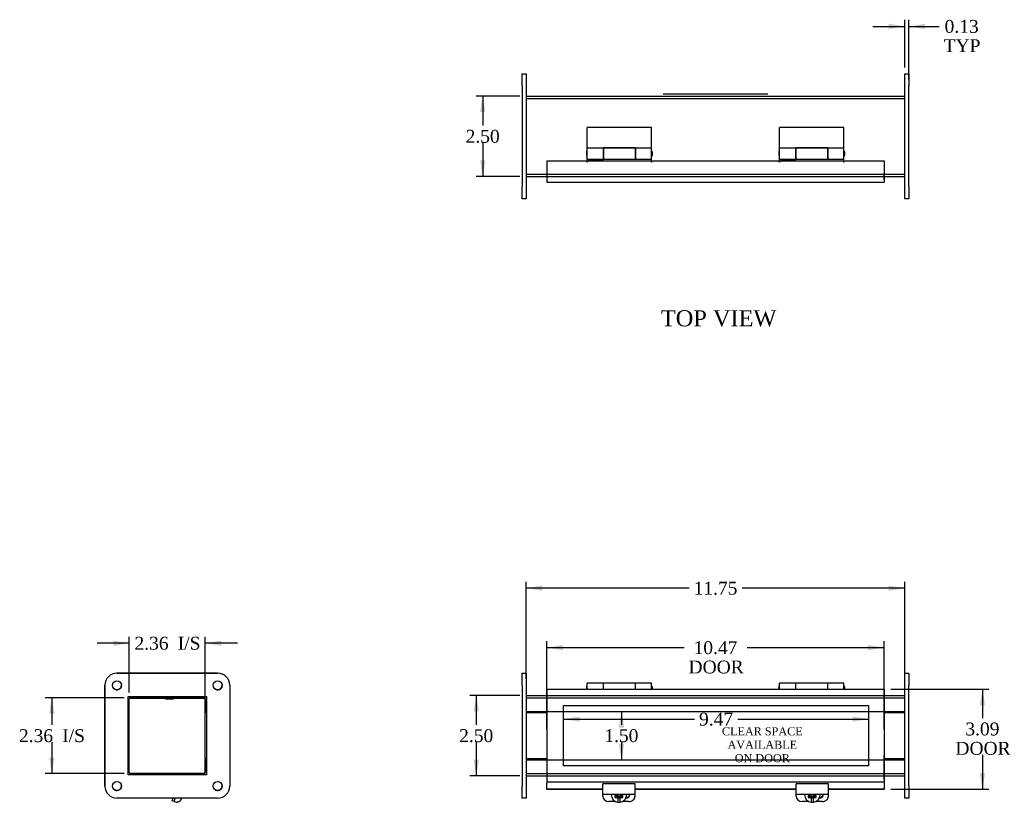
# Model space of a CAD drawing. Header units: inches. Extents: x 2.4 to 76.8, y 4.3 to 51.3.
# Tile 2 of 4: x 2.4 to 33, y 24.1 to 48.4. Entities that reach past the tile are written whole.
import ezdxf
from ezdxf.enums import TextEntityAlignment as Align
from ezdxf.lldxf.tags import DXFTag

# ---------------------------------------------------------------- set-up
doc = ezdxf.new("R2010")
doc.units = ezdxf.units.IN
doc.header["$MEASUREMENT"] = 0
for name, color, linetype in [('COM40176', 7, 'CONTINUOUS'), ('COM49072', 7, 'CONTINUOUS'), ('COM49079', 7, 'CONTINUOUS'), ('COM50001', 7, 'CONTINUOUS'), ('COM52631', 7, 'CONTINUOUS'), ('COM71024', 7, 'CONTINUOUS'), ('DEFAULT', 7, 'CONTINUOUS'), ('DV1_DEFAULT', 7, 'CONTINUOUS'), ('GSK11095', 7, 'CONTINUOUS'), ('HNG11000', 7, 'CONTINUOUS'), ('QLB30098', 7, 'CONTINUOUS'), ('SCS19419', 7, 'CONTINUOUS')]:
    doc.layers.add(name, color=color, linetype=linetype)
doc.styles.add('SEACAD_TIMES_NEW_ROMAN', font='times.ttf')
tags = doc.linetypes.add('HIDDEN2', pattern=[0.1875, 0.125, -0.0625]).pattern_tags.tags
tags[6:7] = [DXFTag(74, 4), DXFTag(75, 0), DXFTag(340, '0'), DXFTag(46, 0.0), DXFTag(50, 0.0), DXFTag(44, 0.0), DXFTag(45, 0.0)]
tags[4:5] = [DXFTag(74, 4), DXFTag(75, 0), DXFTag(340, '0'), DXFTag(46, 0.0), DXFTag(50, 0.0), DXFTag(44, 0.0), DXFTag(45, 0.0)]

# ---------------------------------------------------------------- blocks, each defined once
blk = doc.blocks.new('GDIMGGROUP')
at = {"layer": 'DEFAULT', "linetype": 'Continuous'}
for points in [[(16.731, 45.557), (16.897, 45.557), (16.814, 46.057)], [(16.731, 44.057), (16.814, 43.557), (16.897, 44.057)]]:
    blk.add_hatch(color=136, dxfattribs=at).paths.add_polyline_path(points)
at = {"layer": 'DEFAULT', "color": 136, "linetype": 'Continuous'}
for p, q in [((17.965, 46.057), (16.614, 46.057)), ((16.814, 46.057), (16.814, 45.147)), ((16.814, 44.607), (16.814, 43.557)), ((17.965, 43.557), (16.614, 43.557))]:
    blk.add_line(p, q, dxfattribs=at)
at = {"layer": 'DEFAULT', "color": 136, "linetype": 'Continuous', "style": 'SEACAD_TIMES_NEW_ROMAN'}
blk.add_text('2.50', height=0.4, dxfattribs=at).set_placement((16.283, 45.007), align=Align.TOP_LEFT)
blk = doc.blocks.new('GDIMGGROUP1')
at = {"layer": 'DEFAULT', "linetype": 'Continuous'}
for points in [[(16.531, 26.955), (16.697, 26.955), (16.614, 27.455)], [(16.531, 25.455), (16.614, 24.955), (16.697, 25.455)]]:
    blk.add_hatch(color=136, dxfattribs=at).paths.add_polyline_path(points)
at = {"layer": 'DEFAULT', "color": 136, "linetype": 'Continuous'}
for p, q in [((17.965, 27.455), (16.414, 27.455)), ((16.614, 27.455), (16.614, 26.545)), ((16.614, 26.005), (16.614, 24.955)), ((17.965, 24.955), (16.414, 24.955))]:
    blk.add_line(p, q, dxfattribs=at)
at = {"layer": 'DEFAULT', "color": 136, "linetype": 'Continuous', "style": 'SEACAD_TIMES_NEW_ROMAN'}
blk.add_text('2.50', height=0.4, dxfattribs=at).set_placement((16.083, 26.405), align=Align.TOP_LEFT)
blk = doc.blocks.new('GDIMGGROUP4')
at = {"layer": 'DEFAULT', "linetype": 'Continuous'}
for points in [[(18.665, 30.864), (18.165, 30.781), (18.665, 30.697)], [(29.415, 30.864), (29.415, 30.697), (29.915, 30.781)]]:
    blk.add_hatch(color=136, dxfattribs=at).paths.add_polyline_path(points)
at = {"layer": 'DEFAULT', "color": 136, "linetype": 'Continuous'}
for p, q in [((18.165, 27.967), (18.165, 30.981)), ((29.915, 27.968), (29.915, 30.981)), ((23.217, 30.781), (18.165, 30.781)), ((29.915, 30.781), (24.862, 30.781))]:
    blk.add_line(p, q, dxfattribs=at)
at = {"layer": 'DEFAULT', "color": 136, "linetype": 'Continuous', "style": 'SEACAD_TIMES_NEW_ROMAN'}
blk.add_text('11.75', height=0.4, dxfattribs=at).set_placement((23.357, 30.981), align=Align.TOP_LEFT)
blk = doc.blocks.new('GDIMGGROUP5')
at = {"layer": 'DEFAULT', "linetype": 'Continuous'}
for points in [[(19.306, 29.019), (18.806, 28.936), (19.306, 28.853)], [(28.774, 29.019), (28.774, 28.853), (29.274, 28.936)]]:
    blk.add_hatch(color=136, dxfattribs=at).paths.add_polyline_path(points)
at = {"layer": 'DEFAULT', "color": 136, "linetype": 'Continuous'}
for p, q in [((18.806, 26.405), (18.806, 29.136)), ((29.274, 26.405), (29.274, 29.136)), ((18.806, 28.936), (23.061, 28.936)), ((25.018, 28.936), (29.274, 28.936))]:
    blk.add_line(p, q, dxfattribs=at)
at = {"layer": 'DEFAULT', "color": 136, "linetype": 'Continuous', "style": 'SEACAD_TIMES_NEW_ROMAN'}
for s, p in [('10.47', (23.357, 29.136)), ('DOOR', (23.201, 28.536))]:
    blk.add_text(s, height=0.4, dxfattribs=at).set_placement(p, align=Align.TOP_LEFT)
blk = doc.blocks.new('GDIMGGROUP6')
at = {"layer": 'DEFAULT', "linetype": 'Continuous'}
for points in [[(32.405, 27.143), (32.322, 27.643), (32.238, 27.143)], [(32.405, 25.049), (32.238, 25.049), (32.322, 24.549)]]:
    blk.add_hatch(color=136, dxfattribs=at).paths.add_polyline_path(points)
at = {"layer": 'DEFAULT', "color": 136, "linetype": 'Continuous'}
for p, q in [((29.474, 27.643), (32.522, 27.643)), ((32.322, 27.643), (32.322, 26.752)), ((32.322, 25.612), (32.322, 24.549)), ((29.474, 24.549), (32.522, 24.549))]:
    blk.add_line(p, q, dxfattribs=at)
at = {"layer": 'DEFAULT', "color": 136, "linetype": 'Continuous', "style": 'SEACAD_TIMES_NEW_ROMAN'}
for s, p in [('3.09', (31.791, 26.612)), ('DOOR', (31.483, 26.012))]:
    blk.add_text(s, height=0.4, dxfattribs=at).set_placement(p, align=Align.TOP_LEFT)
blk = doc.blocks.new('GDIMGGROUP7')
at = {"layer": 'DEFAULT', "linetype": 'Continuous'}
for points in [[(5.347, 29.157), (5.347, 28.99), (5.847, 29.074)], [(8.703, 29.157), (8.203, 29.074), (8.703, 28.99)]]:
    blk.add_hatch(color=136, dxfattribs=at).paths.add_polyline_path(points)
at = {"layer": 'DEFAULT', "color": 136, "linetype": 'Continuous'}
for p, q in [((5.847, 29.074), (4.847, 29.074)), ((5.847, 27.547), (5.847, 29.274)), ((8.203, 27.124), (8.203, 29.274)), ((9.203, 29.074), (8.203, 29.074))]:
    blk.add_line(p, q, dxfattribs=at)
at = {"layer": 'DEFAULT', "color": 136, "linetype": 'Continuous', "style": 'SEACAD_TIMES_NEW_ROMAN'}
for s, p in [('2.36', (6.008, 29.274)), ('I/S', (7.35, 29.274))]:
    blk.add_text(s, height=0.4, dxfattribs=at).set_placement(p, align=Align.TOP_LEFT)
blk = doc.blocks.new('GDIMGGROUP8')
at = {"layer": 'DEFAULT', "linetype": 'Continuous'}
for points in [[(3.357, 26.883), (3.523, 26.883), (3.44, 27.383)], [(3.357, 25.527), (3.44, 25.027), (3.523, 25.527)]]:
    blk.add_hatch(color=136, dxfattribs=at).paths.add_polyline_path(points)
at = {"layer": 'DEFAULT', "color": 136, "linetype": 'Continuous'}
for p, q in [((5.683, 27.383), (3.24, 27.383)), ((3.44, 27.383), (3.44, 26.545)), ((3.44, 26.005), (3.44, 25.027)), ((5.683, 25.027), (3.24, 25.027))]:
    blk.add_line(p, q, dxfattribs=at)
at = {"layer": 'DEFAULT', "color": 136, "linetype": 'Continuous', "style": 'SEACAD_TIMES_NEW_ROMAN'}
for s, p in [('2.36', (2.423, 26.405)), ('I/S', (3.765, 26.405))]:
    blk.add_text(s, height=0.4, dxfattribs=at).set_placement(p, align=Align.TOP_LEFT)
blk = doc.blocks.new('GDIMGGROUP18')
at = {"layer": 'DEFAULT', "linetype": 'Continuous'}
for points in [[(19.822, 26.635), (19.822, 26.802), (19.322, 26.718)], [(28.29, 26.635), (28.79, 26.718), (28.29, 26.802)]]:
    blk.add_hatch(color=136, dxfattribs=at).paths.add_polyline_path(points)
at = {"layer": 'DEFAULT', "color": 136, "linetype": 'Continuous'}
for p, q in [((19.322, 26.718), (23.385, 26.718)), ((24.726, 26.718), (28.79, 26.718))]:
    blk.add_line(p, q, dxfattribs=at)
at = {"layer": 'DEFAULT', "color": 136, "linetype": 'Continuous', "style": 'SEACAD_TIMES_NEW_ROMAN'}
blk.add_text('9.47', height=0.4, dxfattribs=at).set_placement((23.525, 26.918), align=Align.TOP_LEFT)
blk = doc.blocks.new('GDIMGGROUP19')
at = {"layer": 'DEFAULT', "linetype": 'Continuous'}
for points in [[(21.202, 26.455), (21.118, 26.955), (21.035, 26.455)], [(21.202, 25.955), (21.035, 25.955), (21.118, 25.455)]]:
    blk.add_hatch(color=136, dxfattribs=at).paths.add_polyline_path(points)
at = {"layer": 'DEFAULT', "color": 136, "linetype": 'Continuous'}
for p, q in [((21.118, 26.955), (21.118, 26.545)), ((21.118, 26.005), (21.118, 25.455))]:
    blk.add_line(p, q, dxfattribs=at)
at = {"layer": 'DEFAULT', "color": 136, "linetype": 'Continuous', "style": 'SEACAD_TIMES_NEW_ROMAN'}
blk.add_text('1.50', height=0.4, dxfattribs=at).set_placement((20.587, 26.405), align=Align.TOP_LEFT)
blk = doc.blocks.new('GDIMGGROUP20')
at = {"layer": 'DEFAULT', "linetype": 'Continuous'}
for points in [[(29.415, 48.302), (29.415, 48.136), (29.915, 48.219)], [(30.54, 48.302), (30.04, 48.219), (30.54, 48.136)]]:
    blk.add_hatch(color=136, dxfattribs=at).paths.add_polyline_path(points)
at = {"layer": 'DEFAULT', "color": 136, "linetype": 'Continuous'}
for p, q in [((29.915, 46.945), (29.915, 48.419)), ((30.04, 46.57), (30.04, 48.419)), ((28.915, 48.219), (29.915, 48.219)), ((30.04, 48.219), (30.778, 48.219)), ((30.778, 48.219), (30.978, 48.219))]:
    blk.add_line(p, q, dxfattribs=at)
at = {"layer": 'DEFAULT', "color": 136, "linetype": 'Continuous', "style": 'SEACAD_TIMES_NEW_ROMAN'}
for s, p in [('0.13', (31.147, 48.419)), ('TYP', (31.118, 47.819))]:
    blk.add_text(s, height=0.4, dxfattribs=at).set_placement(p, align=Align.TOP_LEFT)

msp = doc.modelspace()

# ---------------------------------------------------------------- linework, layer by layer
at = {"layer": 'COM40176', "color": 7, "linetype": 'Continuous'}
for p, q in [((20.54, 24.479), (20.54, 24.705)), ((21.54, 24.705), (20.54, 24.705)), ((20.54, 24.386), (20.54, 24.479)), ((21.54, 24.479), (21.54, 24.705)), ((21.54, 24.386), (21.54, 24.479)), ((26.54, 24.479), (26.54, 24.705)), ((27.54, 24.705), (26.54, 24.705)), ((26.54, 24.386), (26.54, 24.479)), ((27.54, 24.479), (27.54, 24.705)), ((27.54, 24.386), (27.54, 24.479)), ((7.172, 24.186), (7.21, 24.268)), ((7.224, 24.162), (7.172, 24.186)), ((7.273, 24.268), (7.224, 24.162)), ((20.54, 24.332), (20.54, 24.386)), ((20.54, 24.386), (21.54, 24.386)), ((20.93, 24.162), (20.728, 24.162)), ((21.352, 24.162), (21.149, 24.162)), ((21.54, 24.332), (21.54, 24.386)), ((26.54, 24.332), (26.54, 24.386)), ((26.54, 24.386), (27.54, 24.386)), ((26.93, 24.162), (26.728, 24.162)), ((27.352, 24.162), (27.149, 24.162)), ((27.54, 24.332), (27.54, 24.386))]:
    msp.add_line(p, q, dxfattribs=at)
for centre, major_axis, start_param, end_param in [((20.728, 24.332), (-0.188, 0), 0, 1.570796), ((21.243, 24.389), (-0.141, 0), 1.64955, 3.121159), ((21.243, 24.413), (-0.141, 0), 1.733565, 2.930417), ((21.352, 24.332), (-0.188, 0), 1.570796, 3.141593), ((26.728, 24.332), (-0.188, 0), 0, 1.570796), ((27.243, 24.389), (-0.141, 0), 1.64955, 3.121159), ((27.243, 24.413), (-0.141, 0), 1.733565, 2.930417), ((27.352, 24.332), (-0.188, 0), 1.570796, 3.141593)]:
    msp.add_ellipse(centre, major_axis=major_axis, ratio=0.906308, start_param=start_param, end_param=end_param, dxfattribs=at)
at = {"layer": 'COM49072', "color": 7, "linetype": 'Continuous'}
for p, q in [((18.165, 46.057), (22.194, 46.057)), ((25.886, 46.057), (29.915, 46.057)), ((18.165, 43.557), (18.806, 43.557)), ((29.274, 43.557), (29.915, 43.557)), ((5.847, 25.063), (5.847, 27.347)), ((5.883, 27.383), (8.167, 27.383)), ((8.203, 27.347), (8.203, 26.955)), ((18.165, 27.455), (18.806, 27.455)), ((29.274, 27.455), (29.915, 27.455)), ((8.203, 26.955), (8.244, 26.955)), ((18.165, 26.955), (18.806, 26.955)), ((29.274, 26.955), (29.915, 26.955)), ((8.203, 25.455), (8.203, 25.063)), ((8.203, 25.455), (8.244, 25.455)), ((18.165, 25.455), (18.806, 25.455)), ((29.274, 25.455), (29.915, 25.455)), ((8.167, 25.027), (5.883, 25.027)), ((18.165, 24.955), (18.806, 24.955)), ((29.274, 24.955), (29.915, 24.955))]:
    msp.add_line(p, q, dxfattribs=at)
at = {"layer": 'COM49072', "color": 7, "linetype": 'HIDDEN2'}
for p, q in [((18.165, 45.985), (29.915, 45.985)), ((22.194, 46.057), (25.886, 46.057)), ((18.165, 43.629), (29.915, 43.629)), ((18.806, 43.557), (29.274, 43.557)), ((18.165, 27.383), (29.915, 27.383)), ((18.806, 27.455), (29.274, 27.455)), ((18.806, 26.955), (29.274, 26.955)), ((18.806, 25.455), (29.274, 25.455)), ((18.165, 25.027), (29.915, 25.027)), ((18.165, 24.987), (18.165, 24.986)), ((18.806, 24.955), (29.274, 24.955))]:
    msp.add_line(p, q, dxfattribs=at)
at = {"layer": 'COM49072', "color": 7, "linetype": 'Continuous'}
for centre, radius, start, end in [((5.883, 27.347), 0.036, 90, 180), ((8.167, 27.347), 0.036, 0, 90), ((5.883, 25.063), 0.036, 180, 270), ((8.167, 25.063), 0.036, 270, 0), ((8.167, 25.063), 0.108, 314.5235, 315.4765)]:
    msp.add_arc(centre, radius, start, end, dxfattribs=at)
at = {"layer": 'COM49079', "color": 7, "linetype": 'Continuous'}
for p, q in [((18.806, 44.041), (18.806, 43.493)), ((18.806, 44.041), (20.026, 44.041)), ((20.086, 44.041), (22.026, 44.041)), ((22.086, 44.041), (25.994, 44.041)), ((26.054, 44.041), (27.994, 44.041)), ((28.054, 44.041), (29.274, 44.041)), ((29.274, 44.041), (29.274, 43.493)), ((18.806, 43.493), (18.806, 43.385)), ((29.274, 43.493), (29.274, 43.385)), ((18.806, 43.385), (29.274, 43.385)), ((18.806, 27.643), (18.806, 27.535)), ((18.806, 27.643), (29.274, 27.643)), ((18.806, 27.535), (18.806, 24.876)), ((29.274, 27.643), (29.274, 27.535)), ((29.274, 27.535), (29.274, 24.876)), ((18.806, 24.876), (18.806, 24.768)), ((18.806, 24.768), (29.274, 24.768)), ((18.806, 24.768), (18.806, 24.723)), ((29.274, 24.876), (29.274, 24.768)), ((29.274, 24.768), (29.274, 24.723)), ((18.806, 24.549), (18.806, 24.723)), ((18.806, 24.532), (18.806, 24.549)), ((20.54, 24.549), (18.806, 24.549)), ((20.54, 24.532), (18.806, 24.532)), ((26.54, 24.549), (21.54, 24.549)), ((26.54, 24.532), (21.54, 24.532)), ((29.274, 24.549), (27.54, 24.549)), ((29.274, 24.532), (27.54, 24.532)), ((29.274, 24.723), (29.274, 24.549)), ((29.274, 24.532), (29.274, 24.549))]:
    msp.add_line(p, q, dxfattribs=at)
for centre in [(20.056, 44.041), (22.056, 44.041), (26.024, 44.041), (28.024, 44.041)]:
    msp.add_arc(centre, 0.03, 180, 0, dxfattribs=at)
at = {"layer": 'COM50001', "color": 7, "linetype": 'Continuous'}
for p, q in [((8.203, 25.487), (8.203, 26.924)), ((8.244, 26.924), (8.203, 26.924)), ((18.165, 26.924), (18.806, 26.924)), ((29.274, 26.924), (29.915, 26.924)), ((8.244, 25.487), (8.203, 25.487)), ((18.806, 25.487), (18.165, 25.487)), ((29.915, 25.487), (29.274, 25.487))]:
    msp.add_line(p, q, dxfattribs=at)
at = {"layer": 'COM52631', "color": 7, "linetype": 'Continuous'}
for p, q in [((21.267, 24.292), (21.287, 24.292)), ((27.267, 24.292), (27.287, 24.292))]:
    msp.add_line(p, q, dxfattribs=at)
at = {"layer": 'COM71024', "color": 7, "linetype": 'Continuous'}
for p, q in [((18.04, 46.744), (18.165, 46.744)), ((18.04, 46.369), (18.04, 46.744)), ((18.165, 46.744), (18.165, 46.369)), ((29.915, 46.745), (30.04, 46.745)), ((29.915, 46.37), (29.915, 46.745)), ((30.04, 46.745), (30.04, 46.37)), ((18.04, 46.369), (18.04, 43.244)), ((18.165, 46.369), (18.165, 43.244)), ((29.915, 43.245), (29.915, 46.37)), ((30.04, 43.245), (30.04, 46.37)), ((18.04, 42.869), (18.04, 43.244)), ((18.165, 43.244), (18.165, 42.869)), ((29.915, 42.87), (29.915, 43.245)), ((30.04, 43.245), (30.04, 42.87)), ((18.165, 42.869), (18.04, 42.869)), ((30.04, 42.87), (29.915, 42.87)), ((8.587, 28.143), (5.462, 28.143)), ((5.463, 28.142), (8.588, 28.142)), ((18.04, 28.142), (18.165, 28.142)), ((18.04, 27.767), (18.04, 28.142)), ((18.165, 28.142), (18.165, 27.767)), ((29.915, 27.768), (29.915, 28.143)), ((29.915, 28.143), (30.04, 28.143)), ((30.04, 28.143), (30.04, 27.768)), ((5.087, 27.768), (5.087, 24.643)), ((5.088, 24.642), (5.088, 27.767)), ((8.963, 27.767), (8.963, 24.642)), ((18.04, 27.767), (18.04, 24.642)), ((18.165, 27.767), (18.165, 24.642)), ((29.915, 24.643), (29.915, 27.768)), ((30.04, 24.643), (30.04, 27.768)), ((5.807, 24.986), (5.807, 27.423)), ((5.807, 27.423), (8.244, 27.423)), ((8.244, 27.423), (8.244, 24.986)), ((8.244, 24.986), (5.807, 24.986)), ((18.04, 24.267), (18.04, 24.642)), ((18.165, 24.642), (18.165, 24.267)), ((29.915, 24.268), (29.915, 24.643)), ((30.04, 24.643), (30.04, 24.268)), ((8.588, 24.267), (5.463, 24.267)), ((18.165, 24.267), (18.04, 24.267)), ((30.04, 24.268), (29.915, 24.268))]:
    msp.add_line(p, q, dxfattribs=at)
for centre in [(5.463, 27.767), (8.588, 27.767), (5.463, 24.642), (8.588, 24.642)]:
    msp.add_circle(centre, 0.141, dxfattribs=at)
for centre, radius, start, end in [((5.462, 27.768), 0.375, 90, 180), ((5.463, 27.767), 0.375, 90, 180), ((8.587, 27.768), 0.375, 44.892, 90), ((8.588, 27.767), 0.375, 0, 90), ((5.462, 27.768), 0.141, 0, 44.7116), ((8.587, 27.768), 0.141, 0, 44.7116), ((5.462, 27.768), 0.141, 225.2884, 0), ((8.587, 27.768), 0.141, 225.2884, 0), ((5.462, 24.643), 0.375, 180, 225.108), ((5.463, 24.642), 0.375, 180, 270), ((5.462, 24.643), 0.141, 225.2884, 0), ((5.462, 24.643), 0.141, 0, 44.7116), ((8.587, 24.643), 0.141, 225.2884, 0), ((8.588, 24.642), 0.375, 270, 0), ((8.587, 24.643), 0.141, 0, 44.7116)]:
    msp.add_arc(centre, radius, start, end, dxfattribs=at)
at = {"layer": 'DV1_DEFAULT', "color": 7, "linetype": 'HIDDEN2'}
for p, q in [((19.322, 27.142), (28.79, 27.142)), ((19.322, 25.268), (19.322, 27.142)), ((28.79, 27.142), (28.79, 25.268)), ((28.79, 25.268), (19.322, 25.268))]:
    msp.add_line(p, q, dxfattribs=at)
at = {"layer": 'GSK11095', "color": 7, "linetype": 'Continuous'}
for p, q in [((29.274, 43.645), (29.274, 43.645)), ((29.274, 43.457), (29.274, 43.645)), ((29.274, 43.457), (29.274, 43.457)), ((29.274, 27.571), (29.274, 27.571)), ((29.274, 26.821), (29.274, 27.571)), ((8.187, 27.377), (8.187, 26.821)), ((8.187, 26.821), (8.203, 26.821)), ((8.187, 26.82), (8.203, 26.82)), ((8.187, 26.82), (8.187, 25.59)), ((29.274, 26.821), (29.274, 26.821)), ((8.187, 25.59), (8.203, 25.59)), ((8.203, 25.59), (8.187, 25.59)), ((8.187, 25.59), (8.187, 25.034)), ((29.274, 25.59), (29.274, 25.59)), ((29.274, 25.59), (29.274, 25.59)), ((29.274, 24.84), (29.274, 25.59)), ((29.274, 24.84), (29.274, 24.84)), ((29.274, 24.84), (29.274, 24.84))]:
    msp.add_line(p, q, dxfattribs=at)
at = {"layer": 'HNG11000', "color": 7, "linetype": 'Continuous'}
for p, q in [((20.056, 44.439), (20.056, 45.082)), ((22.056, 45.082), (20.056, 45.082)), ((22.056, 44.439), (22.056, 45.082)), ((26.024, 44.439), (26.024, 45.082)), ((28.024, 45.082), (26.024, 45.082)), ((28.024, 44.439), (28.024, 45.082)), ((20.031, 44.31), (20.031, 44.23)), ((20.056, 44.101), (20.056, 44.439)), ((20.556, 44.439), (20.056, 44.439)), ((20.556, 44.447), (20.556, 44.439)), ((21.556, 44.447), (20.556, 44.447)), ((20.556, 44.439), (20.556, 44.101)), ((20.561, 44.36), (20.556, 44.36)), ((20.561, 44.439), (20.561, 44.101)), ((21.551, 44.439), (20.561, 44.439)), ((21.551, 44.439), (21.551, 44.101)), ((21.556, 44.36), (21.551, 44.36)), ((21.556, 44.439), (21.556, 44.447)), ((21.556, 44.101), (21.556, 44.439)), ((22.056, 44.439), (21.556, 44.439)), ((22.056, 44.101), (22.056, 44.439)), ((22.081, 44.23), (22.081, 44.31)), ((25.999, 44.31), (25.999, 44.23)), ((26.024, 44.101), (26.024, 44.439)), ((26.524, 44.439), (26.024, 44.439)), ((26.524, 44.447), (26.524, 44.439)), ((27.524, 44.447), (26.524, 44.447)), ((26.524, 44.439), (26.524, 44.101)), ((26.529, 44.36), (26.524, 44.36)), ((26.529, 44.439), (26.529, 44.101)), ((27.519, 44.439), (26.529, 44.439)), ((27.519, 44.439), (27.519, 44.101)), ((27.524, 44.36), (27.519, 44.36)), ((27.524, 44.439), (27.524, 44.447)), ((27.524, 44.101), (27.524, 44.439)), ((28.024, 44.439), (27.524, 44.439)), ((28.024, 44.101), (28.024, 44.439)), ((28.049, 44.23), (28.049, 44.31)), ((20.056, 44.101), (20.556, 44.101)), ((20.056, 44.011), (20.056, 44.082)), ((20.056, 44.082), (20.561, 44.082)), ((20.556, 44.18), (20.561, 44.18)), ((20.561, 44.101), (20.561, 44.082)), ((20.561, 44.101), (21.551, 44.101)), ((21.551, 44.18), (21.556, 44.18)), ((21.551, 44.101), (21.551, 44.082)), ((22.056, 44.082), (21.551, 44.082)), ((21.556, 44.101), (22.056, 44.101)), ((22.056, 44.011), (22.056, 44.082)), ((26.024, 44.101), (26.524, 44.101)), ((26.024, 44.011), (26.024, 44.082)), ((26.024, 44.082), (26.529, 44.082)), ((26.524, 44.18), (26.529, 44.18)), ((26.529, 44.101), (26.529, 44.082)), ((26.529, 44.101), (27.519, 44.101)), ((27.519, 44.18), (27.524, 44.18)), ((27.519, 44.101), (27.519, 44.082)), ((28.024, 44.082), (27.519, 44.082)), ((27.524, 44.101), (28.024, 44.101)), ((28.024, 44.011), (28.024, 44.082)), ((20.056, 27.643), (20.056, 27.833)), ((20.556, 27.833), (20.056, 27.833)), ((20.556, 27.833), (20.556, 27.643)), ((20.561, 27.643), (20.561, 27.833)), ((21.551, 27.833), (20.561, 27.833)), ((21.551, 27.643), (21.551, 27.833)), ((21.556, 27.643), (21.556, 27.833)), ((22.056, 27.833), (21.556, 27.833)), ((22.056, 27.643), (22.056, 27.833)), ((26.024, 27.643), (26.024, 27.833)), ((26.524, 27.833), (26.024, 27.833)), ((26.524, 27.833), (26.524, 27.643)), ((26.529, 27.643), (26.529, 27.833)), ((27.519, 27.833), (26.529, 27.833)), ((27.519, 27.643), (27.519, 27.833)), ((27.524, 27.643), (27.524, 27.833)), ((28.024, 27.833), (27.524, 27.833)), ((28.024, 27.643), (28.024, 27.833)), ((20.031, 27.704), (20.031, 27.643)), ((20.561, 27.754), (20.556, 27.754)), ((21.556, 27.754), (21.551, 27.754)), ((22.081, 27.643), (22.081, 27.704)), ((25.999, 27.704), (25.999, 27.643)), ((26.529, 27.754), (26.524, 27.754)), ((27.524, 27.754), (27.519, 27.754)), ((28.049, 27.643), (28.049, 27.704))]:
    msp.add_line(p, q, dxfattribs=at)
for centre, start, end in [((20.081, 44.31), 120, 180), ((22.031, 44.31), 0, 60), ((26.049, 44.31), 120, 180), ((27.999, 44.31), 0, 60), ((20.081, 44.23), 180, 240), ((22.031, 44.23), 300, 0), ((26.049, 44.23), 180, 240), ((27.999, 44.23), 300, 0), ((20.081, 27.704), 120, 180), ((22.031, 27.704), 0, 60), ((26.049, 27.704), 120, 180), ((27.999, 27.704), 0, 60)]:
    msp.add_arc(centre, 0.05, start, end, dxfattribs=at)
at = {"layer": 'QLB30098', "color": 7, "linetype": 'Continuous'}
for p, q in [((22.415, 46.129), (25.665, 46.129)), ((6.078, 27.353), (5.847, 27.353)), ((7.828, 27.353), (6.078, 27.353)), ((6.972, 27.343), (6.972, 27.353)), ((6.972, 27.343), (6.983, 27.343)), ((6.986, 27.353), (6.986, 27.342)), ((6.986, 27.343), (7.222, 27.343)), ((6.99, 27.343), (6.99, 27.342)), ((7.067, 27.343), (7.067, 27.342)), ((7.196, 27.342), (7.196, 27.343)), ((7.222, 27.342), (7.222, 27.353)), ((8.187, 27.353), (7.828, 27.353))]:
    msp.add_line(p, q, dxfattribs=at)
at = {"layer": 'SCS19419', "color": 7, "linetype": 'Continuous'}
for p, q in [((7.251, 24.16), (7.278, 24.148)), ((7.466, 24.268), (7.439, 24.21)), ((20.8, 24.378), (20.8, 24.365)), ((20.916, 24.346), (20.916, 24.283)), ((20.925, 24.346), (20.916, 24.346)), ((20.916, 24.315), (20.983, 24.315)), ((20.916, 24.283), (20.925, 24.283)), ((20.981, 24.346), (20.925, 24.346)), ((20.925, 24.283), (20.981, 24.283)), ((20.967, 24.346), (20.967, 24.325)), ((21.017, 24.344), (20.967, 24.344)), ((20.967, 24.325), (21.017, 24.325)), ((20.981, 24.346), (21.006, 24.369)), ((20.981, 24.283), (20.981, 24.31)), ((21.006, 24.26), (20.981, 24.283)), ((21.006, 24.386), (21.006, 24.369)), ((21.017, 24.37), (21.006, 24.37)), ((21.006, 24.288), (21.006, 24.26)), ((21.006, 24.26), (21.006, 24.21)), ((21.006, 24.21), (21.006, 24.139)), ((21.017, 24.386), (21.017, 24.37)), ((21.017, 24.344), (21.017, 24.325)), ((21.017, 24.325), (21.017, 24.28)), ((21.067, 24.299), (21.017, 24.299)), ((21.017, 24.28), (21.066, 24.28)), ((21.067, 24.37), (21.067, 24.386)), ((21.076, 24.37), (21.067, 24.37)), ((21.067, 24.344), (21.067, 24.325)), ((21.117, 24.344), (21.067, 24.344)), ((21.067, 24.325), (21.117, 24.325)), ((21.067, 24.292), (21.067, 24.325)), ((21.067, 24.292), (21.067, 24.292)), ((21.067, 24.28), (21.067, 24.292)), ((21.076, 24.369), (21.076, 24.386)), ((21.076, 24.369), (21.101, 24.346)), ((21.076, 24.26), (21.076, 24.288)), ((21.101, 24.283), (21.076, 24.26)), ((21.076, 24.211), (21.076, 24.26)), ((21.076, 24.139), (21.076, 24.211)), ((21.1, 24.315), (21.166, 24.315)), ((21.154, 24.346), (21.101, 24.346)), ((21.101, 24.31), (21.101, 24.283)), ((21.101, 24.283), (21.154, 24.283)), ((21.117, 24.325), (21.117, 24.346)), ((21.166, 24.347), (21.154, 24.346)), ((21.154, 24.283), (21.166, 24.283)), ((21.166, 24.283), (21.166, 24.347)), ((21.28, 24.365), (21.28, 24.378)), ((26.8, 24.378), (26.8, 24.365)), ((26.916, 24.346), (26.916, 24.283)), ((26.925, 24.346), (26.916, 24.346)), ((26.916, 24.315), (26.983, 24.315)), ((26.916, 24.283), (26.925, 24.283)), ((26.981, 24.346), (26.925, 24.346)), ((26.925, 24.283), (26.981, 24.283)), ((26.967, 24.346), (26.967, 24.325)), ((27.017, 24.344), (26.967, 24.344)), ((26.967, 24.325), (27.017, 24.325)), ((26.981, 24.346), (27.006, 24.369)), ((26.981, 24.283), (26.981, 24.31)), ((27.006, 24.26), (26.981, 24.283)), ((27.006, 24.386), (27.006, 24.369)), ((27.017, 24.37), (27.006, 24.37)), ((27.006, 24.288), (27.006, 24.26)), ((27.006, 24.26), (27.006, 24.21)), ((27.006, 24.21), (27.006, 24.139)), ((27.017, 24.386), (27.017, 24.37)), ((27.017, 24.344), (27.017, 24.325)), ((27.017, 24.325), (27.017, 24.28)), ((27.067, 24.299), (27.017, 24.299)), ((27.017, 24.28), (27.066, 24.28)), ((27.067, 24.37), (27.067, 24.386)), ((27.076, 24.37), (27.067, 24.37)), ((27.067, 24.344), (27.067, 24.325)), ((27.117, 24.344), (27.067, 24.344)), ((27.067, 24.325), (27.117, 24.325)), ((27.067, 24.292), (27.067, 24.325)), ((27.067, 24.292), (27.067, 24.292)), ((27.067, 24.28), (27.067, 24.292)), ((27.076, 24.369), (27.076, 24.386)), ((27.076, 24.369), (27.101, 24.346)), ((27.076, 24.26), (27.076, 24.288)), ((27.101, 24.283), (27.076, 24.26)), ((27.076, 24.211), (27.076, 24.26)), ((27.076, 24.139), (27.076, 24.211)), ((27.1, 24.315), (27.166, 24.315)), ((27.154, 24.346), (27.101, 24.346)), ((27.101, 24.31), (27.101, 24.283)), ((27.101, 24.283), (27.154, 24.283)), ((27.117, 24.325), (27.117, 24.346)), ((27.166, 24.347), (27.154, 24.346)), ((27.154, 24.283), (27.166, 24.283)), ((27.166, 24.283), (27.166, 24.347)), ((27.28, 24.365), (27.28, 24.378)), ((7.322, 24.137), (7.323, 24.138))]:
    msp.add_line(p, q, dxfattribs=at)
for centre, radius, start, end in [((7.261, 24.183), 0.025, 155, 245), ((7.329, 24.257), 0.12, 245, 267.0243), ((21.032, 24.369), 0.232, 180.9958, 263.9408), ((21.019, 24.21), 0.0719, 259.6722, 267.696), ((21.066, 24.256), 0.0236, 88.9715, 90), ((21.063, 24.208), 0.0702, 272.8998, 281.1356), ((21.048, 24.369), 0.232, 276.632, 358.4842), ((27.032, 24.369), 0.232, 180.9958, 263.9408), ((27.019, 24.21), 0.0719, 259.6722, 267.696), ((27.066, 24.256), 0.0236, 88.9715, 90), ((27.063, 24.208), 0.0702, 272.8998, 281.1356), ((27.048, 24.369), 0.232, 276.632, 358.4842)]:
    msp.add_arc(centre, radius, start, end, dxfattribs=at)
for centre, major_axis, ratio, start_param, end_param in [((21.04, 24.378), (-0.24, 0), 0.906308, 6.246565, 6.283185), ((21.016, 24.31), (-0.035, 0), 0.422618, 5.993434, 6.283185), ((21.016, 24.288), (0.01, 0), 0.422618, 1.570796, 3.141593), ((21.04, 24.346), (-0.231, 0), 0.906308, 1.468738, 1.685388), ((21.066, 24.288), (0.01, 0), 0.422618, 0, 1.528344), ((21.066, 24.31), (-0.035, 0), 0.422618, 3.141593, 3.431344), ((21.04, 24.378), (-0.24, 0), 0.906308, 3.141593, 3.178213), ((21.04, 24.365), (-0.24, 0), 0.906308, 3.133049, 3.141593), ((27.04, 24.378), (-0.24, 0), 0.906308, 6.246565, 6.283185), ((27.016, 24.31), (-0.035, 0), 0.422618, 5.993434, 6.283185), ((27.016, 24.288), (0.01, 0), 0.422618, 1.570796, 3.141593), ((27.04, 24.346), (-0.231, 0), 0.906308, 1.468738, 1.685388), ((27.066, 24.288), (0.01, 0), 0.422618, 0, 1.528344), ((27.066, 24.31), (-0.035, 0), 0.422618, 3.141593, 3.431344), ((27.04, 24.378), (-0.24, 0), 0.906308, 3.141593, 3.178213), ((27.04, 24.365), (-0.24, 0), 0.906308, 3.133049, 3.141593)]:
    msp.add_ellipse(centre, major_axis=major_axis, ratio=ratio, start_param=start_param, end_param=end_param, dxfattribs=at)
for points, knots in [([(7.323, 24.138), (7.323, 24.138), (7.324, 24.138), (7.329, 24.139), (7.332, 24.139), (7.334, 24.139)], [0, 0, 0, 0, 0.5, 0.5, 1, 1, 1, 1]), ([(7.439, 24.21), (7.435, 24.2), (7.429, 24.191), (7.414, 24.174), (7.406, 24.166), (7.392, 24.157), (7.387, 24.154), (7.377, 24.149), (7.372, 24.147), (7.357, 24.141), (7.345, 24.139), (7.334, 24.139)], [0, 0, 0, 0, 0.25, 0.25, 0.5, 0.5, 0.625, 0.625, 0.75, 0.75, 1, 1, 1, 1]), ([(20.983, 24.315), (20.988, 24.31), (20.993, 24.306), (21.001, 24.299), (21.003, 24.297), (21.008, 24.295), (21.009, 24.294), (21.013, 24.292), (21.014, 24.292), (21.016, 24.292)], [0, 0, 0, 0, 0.5, 0.5, 0.75, 0.75, 0.875, 0.875, 1, 1, 1, 1]), ([(21.067, 24.292), (21.068, 24.292), (21.07, 24.292), (21.073, 24.294), (21.075, 24.295), (21.079, 24.297), (21.082, 24.3), (21.089, 24.306), (21.095, 24.31), (21.1, 24.315)], [0, 0, 0, 0, 0.125, 0.125, 0.25, 0.25, 0.5, 0.5, 1, 1, 1, 1]), ([(26.983, 24.315), (26.988, 24.31), (26.993, 24.306), (27.001, 24.299), (27.003, 24.297), (27.008, 24.295), (27.009, 24.294), (27.013, 24.292), (27.014, 24.292), (27.016, 24.292)], [0, 0, 0, 0, 0.5, 0.5, 0.75, 0.75, 0.875, 0.875, 1, 1, 1, 1]), ([(27.067, 24.292), (27.068, 24.292), (27.07, 24.292), (27.073, 24.294), (27.075, 24.295), (27.079, 24.297), (27.082, 24.3), (27.089, 24.306), (27.095, 24.31), (27.1, 24.315)], [0, 0, 0, 0, 0.125, 0.125, 0.25, 0.25, 0.5, 0.5, 1, 1, 1, 1])]:
    msp.add_open_spline(points, degree=3, knots=knots, dxfattribs=at)

# ---------------------------------------------------------------- block references
at = {"layer": 'DEFAULT'}
for name in ['GDIMGGROUP20', 'GDIMGGROUP', 'GDIMGGROUP4', 'GDIMGGROUP7', 'GDIMGGROUP5', 'GDIMGGROUP6', 'GDIMGGROUP8', 'GDIMGGROUP1', 'GDIMGGROUP18', 'GDIMGGROUP19']:
    msp.add_blockref(name, (0, 0), dxfattribs=at)

# ---------------------------------------------------------------- texts
at = {"layer": 'DEFAULT', "color": 136, "linetype": 'Continuous', "style": 'SEACAD_TIMES_NEW_ROMAN'}
msp.add_text('TOP VIEW', height=0.5, dxfattribs=at).set_placement((22.342, 39.409), align=Align.TOP_LEFT)
at = {"layer": 'DV1_DEFAULT', "insert": (25.49, 26.465), "char_height": 0.25, "width": 2.57885, "attachment_point": 2}
msp.add_mtext('{\\fTimes New Roman|b0||i0||c0|p34;\\C7;\\H0.25;\\W1.;CLEAR SPACE \\P}{\\fTimes New Roman|b0||i0||c0|p34;\\C7;\\H0.25;\\W1.;AVAILABLE\\P}{\\fTimes New Roman|b0||i0||c0|p34;\\C7;\\H0.25;\\W1.;ON DOOR}', dxfattribs=at)

doc.saveas('drawing.dxf')
